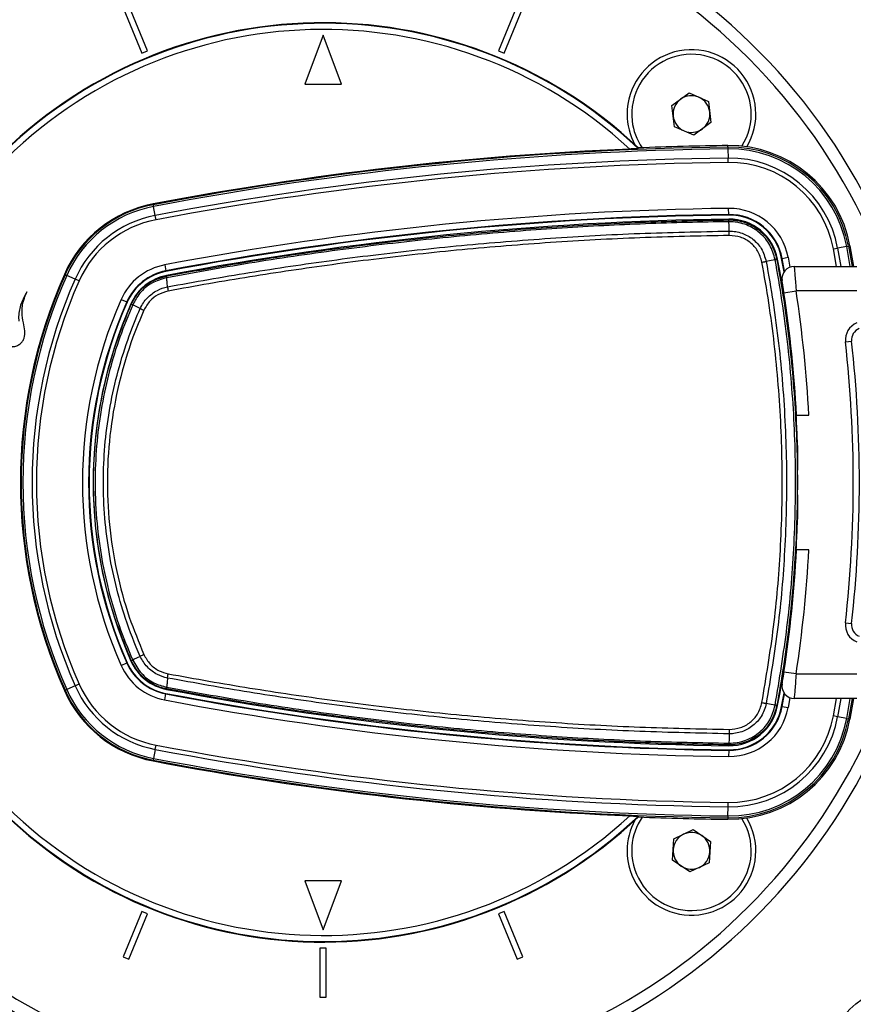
# Model space of a CAD drawing. Header units: millimetres. Extents: x 2183 to 18395, y 1142 to 15955.
# Tile 26 of 46: x 3039 to 3311, y 12285 to 12606. Entities that reach past the tile are written whole.
import ezdxf

# ---------------------------------------------------------------- set-up
doc = ezdxf.new("R2010")
doc.units = ezdxf.units.MM
doc.header["$LTSCALE"] = 2
doc.layers.add('COMPONENT_GEOMETRY', color=7, linetype='Continuous')
doc.styles.add('SLDTEXTSTYLE0', font='TXT', dxfattribs={"width": 0.75})
doc.dimstyles.new('SLDDIMSTYLE2', dxfattribs={"dimtxt": 100, "dimasz": 6.604, "dimexe": 0, "dimexo": 0.0625, "dimgap": 25, "dimtad": 0, "dimtih": 1, "dimtoh": 1, "dimdec": 0, "dimrnd": 1e-09, "dimzin": 12, "dimdsep": 46, "dimtxsty": 'SLDTEXTSTYLE0', "dimsah": 1, "dimcen": 0.09, "dimadec": 0, "dimazin": 3, "dimtfac": 1, "dimtdec": 3, "dimtofl": 0, "dimtmove": 0, "dimatfit": 3, "dimfxl": 1, "dimfrac": 2, "dimtolj": 1, "dimtzin": 12, "dimarcsym": 0})

# ---------------------------------------------------------------- blocks, each defined once
blk = doc.blocks.new('_D_4')
at = {"layer": 'COMPONENT_GEOMETRY', "color": 7}
for p, q in [((10064.23, 12394.74), (10064.23, 8312.98)), ((2818.37, 12319.23), (2818.37, 8312.98)), ((6167.34, 8463.36), (6136.87, 8463.36)), ((6136.87, 8463.36), (6136.87, 8304.61)), ((6715.26, 8463.36), (6745.73, 8463.36)), ((6745.73, 8463.36), (6745.73, 8304.61)), ((2818.37, 8319.33), (6086.67, 8319.33)), ((10064.23, 8319.33), (6795.92, 8319.33)), ((6136.87, 8304.61), (6167.34, 8304.61)), ((6745.73, 8304.61), (6715.26, 8304.61))]:
    blk.add_line(p, q, dxfattribs=at)
for points in [[(2818.37, 8319.33), (2824.97, 8318.31), (2824.97, 8320.35)], [(10064.23, 8319.33), (10057.62, 8320.35), (10057.62, 8318.31)]]:
    blk.add_solid(points, dxfattribs=at)
at = {"layer": 'COMPONENT_GEOMETRY', "color": 7, "char_height": 100, "attachment_point": 1, "style": 'SLDTEXTSTYLE0'}
for s, insert in [('11\'10.64"', (6167.34, 8433.52)), ('3623', (6293.52, 8283.9))]:
    blk.add_mtext(s, dxfattribs=dict(at, insert=insert))

msp = doc.modelspace()

# ---------------------------------------------------------------- linework, layer by layer
at = {"color": 7, "linetype": 'Continuous', "lineweight": 25}
for p, q in [((3081.12, 12596.27), (3075, 12611.06)), ((3201.74, 12611.06), (3195.61, 12596.27)), ((3073.15, 12610.29), (3079.28, 12595.51)), ((3197.46, 12595.51), (3203.58, 12610.29)), ((3138.37, 12601.46), (3132.37, 12585.46)), ((3144.37, 12585.46), (3138.37, 12601.46)), ((3079.28, 12595.51), (3081.12, 12596.27)), ((3195.61, 12596.27), (3197.46, 12595.51)), ((3132.37, 12585.46), (3144.37, 12585.46)), ((3252.22, 12578.43), (3257.79, 12582.55)), ((3257.79, 12582.55), (3264.14, 12579.8)), ((3264.14, 12579.8), (3264.93, 12572.91)), ((3253.01, 12571.55), (3252.22, 12578.43)), ((3264.93, 12572.91), (3259.37, 12568.79)), ((3259.37, 12568.79), (3253.01, 12571.55)), ((3241.19, 12564.44), (3241.25, 12564.62)), ((3270.45, 12564.89), (3270.45, 12565.38)), ((3270.45, 12564.89), (3270.46, 12564.3)), ((3270.46, 12564.3), (3270.5, 12561.3)), ((3270.52, 12559.89), (3270.5, 12561.3)), ((3082.96, 12546.1), (3082.92, 12546.34)), ((3082.96, 12546.1), (3083.07, 12545.53)), ((3083.63, 12542.58), (3083.07, 12545.53)), ((3270.73, 12542.88), (3270.7, 12544.88)), ((3083.89, 12541.19), (3083.63, 12542.58)), ((3270.73, 12542.71), (3270.73, 12542.88)), ((3270.75, 12541.11), (3270.75, 12541.38)), ((3270.78, 12540.53), (3270.78, 12540.53)), ((3270.87, 12537.56), (3270.87, 12537.48)), ((3304.88, 12531.66), (3306.27, 12531.92)), ((3309.22, 12532.47), (3306.27, 12531.92)), ((3309.22, 12532.47), (3309.8, 12532.57)), ((3309.8, 12532.57), (3310.28, 12532.66)), ((3310.28, 12532.66), (3311.47, 12525.96)), ((3285.87, 12528.14), (3285.87, 12528.14)), ((3286.42, 12528.25), (3286.68, 12528.29)), ((3287.99, 12528.54), (3288.16, 12528.57)), ((3288.77, 12524.19), (3287.99, 12528.54)), ((3288.16, 12528.57), (3290.13, 12528.93)), ((3288.91, 12524.39), (3288.16, 12528.57)), ((3086.69, 12526.44), (3087.06, 12524.48)), ((3087.09, 12524.31), (3087.06, 12524.48)), ((3292.09, 12525.96), (3312.53, 12525.96)), ((3054.18, 12523.26), (3053.96, 12523.36)), ((3054.18, 12523.26), (3054.72, 12523.03)), ((3057.46, 12521.81), (3054.72, 12523.03)), ((3058.76, 12521.24), (3057.46, 12521.81)), ((3087.37, 12522.86), (3087.34, 12523)), ((3087.35, 12522.28), (3087.34, 12522.28)), ((3087.36, 12522.86), (3087.37, 12522.86)), ((3288.76, 12517.36), (3292.72, 12517.96)), ((3312.53, 12517.96), (3292.72, 12517.96)), ((3072.48, 12515.17), (3074.31, 12514.36)), ((3074.47, 12514.29), (3074.31, 12514.36)), ((3075.81, 12513.7), (3075.68, 12513.75)), ((3075.8, 12513.69), (3075.81, 12513.7)), ((3076.26, 12513.46), (3076.25, 12513.44)), ((3076.25, 12513.44), (3076.25, 12513.44)), ((3308.82, 12501.3), (3310.81, 12501.52)), ((3292.73, 12479.54), (3292.64, 12479.55)), ((3292.77, 12478.83), (3292.68, 12478.88)), ((3292.76, 12477.46), (3296.84, 12477.46)), ((3296.84, 12433.46), (3292.76, 12433.46)), ((3308.82, 12409.63), (3310.81, 12409.41)), ((3072.48, 12395.75), (3074.31, 12396.56)), ((3074.47, 12396.63), (3074.31, 12396.56)), ((3075.81, 12397.23), (3075.68, 12397.17)), ((3075.81, 12397.23), (3075.8, 12397.24)), ((3076.25, 12397.49), (3076.25, 12397.49)), ((3076.25, 12397.49), (3076.26, 12397.47)), ((3292.72, 12392.96), (3288.76, 12393.57)), ((3292.72, 12392.96), (3312.53, 12392.96)), ((3057.46, 12389.11), (3058.76, 12389.69)), ((3054.18, 12387.66), (3053.96, 12387.56)), ((3054.18, 12387.66), (3054.72, 12387.9)), ((3057.46, 12389.11), (3054.72, 12387.9)), ((3086.69, 12384.48), (3087.06, 12386.45)), ((3087.09, 12386.62), (3087.06, 12386.45)), ((3087.34, 12388.65), (3087.35, 12388.64)), ((3087.37, 12388.07), (3087.34, 12387.92)), ((3087.37, 12388.07), (3087.36, 12388.07)), ((3287.99, 12382.39), (3288.77, 12386.73)), ((3288.16, 12382.36), (3288.91, 12386.53)), ((3312.53, 12384.96), (3292.09, 12384.96)), ((3311.47, 12384.96), (3310.28, 12378.26)), ((3285.87, 12382.79), (3285.87, 12382.79)), ((3286.42, 12382.68), (3286.68, 12382.63)), ((3286.42, 12382.68), (3286.42, 12382.68)), ((3287.99, 12382.39), (3288.16, 12382.36)), ((3288.16, 12382.36), (3290.13, 12381.99)), ((3306.27, 12379), (3304.88, 12379.26)), ((3309.22, 12378.46), (3306.27, 12379)), ((3309.22, 12378.46), (3309.8, 12378.35)), ((3309.8, 12378.35), (3310.28, 12378.26)), ((3270.78, 12370.39), (3270.78, 12370.39)), ((3083.63, 12368.35), (3083.07, 12365.4)), ((3083.63, 12368.35), (3083.89, 12369.74)), ((3270.73, 12368.04), (3270.7, 12366.04)), ((3270.73, 12368.22), (3270.73, 12368.04)), ((3270.75, 12369.81), (3270.75, 12369.55)), ((3270.75, 12369.81), (3270.75, 12369.81)), ((3082.96, 12364.82), (3082.92, 12364.58)), ((3083.07, 12365.4), (3082.96, 12364.82)), ((3270.5, 12349.62), (3270.52, 12351.04)), ((3270.46, 12346.62), (3270.5, 12349.62)), ((3241.25, 12346.31), (3241.19, 12346.49)), ((3270.46, 12346.62), (3270.45, 12346.04)), ((3270.45, 12346.04), (3270.45, 12345.55)), ((3252.86, 12339.16), (3259.1, 12342.16)), ((3259.1, 12342.16), (3264.82, 12338.26)), ((3252.33, 12332.25), (3252.86, 12339.16)), ((3264.82, 12338.26), (3264.3, 12331.35)), ((3258.05, 12328.35), (3252.33, 12332.25)), ((3264.3, 12331.35), (3258.05, 12328.35)), ((3144.37, 12325.46), (3132.37, 12325.46)), ((3132.37, 12325.46), (3138.37, 12309.46)), ((3138.37, 12309.46), (3144.37, 12325.46)), ((3079.28, 12315.42), (3073.15, 12300.63)), ((3081.12, 12314.65), (3079.28, 12315.42)), ((3197.46, 12315.42), (3195.61, 12314.65)), ((3203.58, 12300.63), (3197.46, 12315.42)), ((3075, 12299.87), (3081.12, 12314.65)), ((3195.61, 12314.65), (3201.74, 12299.87)), ((3139.37, 12303.46), (3137.37, 12303.46)), ((3137.37, 12303.46), (3137.37, 12287.46)), ((3139.37, 12287.46), (3139.37, 12303.46)), ((3073.15, 12300.63), (3075, 12299.87)), ((3201.74, 12299.87), (3203.58, 12300.63)), ((3137.37, 12287.46), (3139.37, 12287.46))]:
    msp.add_line(p, q, dxfattribs=at)
at = {"color": 8, "linetype": 'Continuous', "lineweight": 25}
for p, q in [((3305.9, 12525.96), (3304.88, 12531.66)), ((3306.27, 12531.92), (3307.33, 12525.96)), ((3310.38, 12525.96), (3309.22, 12532.47)), ((3309.8, 12532.57), (3310.97, 12525.96)), ((3290.13, 12528.93), (3290.71, 12525.72)), ((3290.71, 12385.21), (3290.13, 12381.99)), ((3304.88, 12379.26), (3305.9, 12384.96)), ((3307.33, 12384.96), (3306.27, 12379)), ((3309.22, 12378.46), (3310.38, 12384.96)), ((3310.97, 12384.96), (3309.8, 12378.35))]:
    msp.add_line(p, q, dxfattribs=at)
at = {"color": 7, "linetype": 'Continuous', "lineweight": 25, "flags": 128}
for points in [[(3270.87, 12537.56), (3270.82, 12539.33), (3270.78, 12540.53)], [(3285.87, 12528.14), (3284.63, 12527.9), (3282.95, 12527.58)], [(3078.72, 12512.21), (3077.85, 12512.65), (3076.72, 12513.21), (3076.25, 12513.44)], [(3078.72, 12398.71), (3078.44, 12398.57), (3076.77, 12397.75), (3076.25, 12397.49)], [(3285.87, 12382.79), (3284.63, 12383.02), (3282.95, 12383.34)], [(3270.87, 12373.44), (3270.82, 12371.69), (3270.78, 12370.39)]]:
    msp.add_lwpolyline(points, dxfattribs=at)
at = {"color": 7, "linetype": 'Continuous', "lineweight": 25}
msp.add_circle((3329.29, 12264.54), 26.88, dxfattribs=at)
for centre, radius, start, end in [((3138.37, 12455.46), 320, 20.1968, 225), ((3138.37, 12455.46), 317, 19.4104, 225), ((3138.37, 12455.46), 200, 20.6403, 339.3597), ((3138.37, 12455.46), 196, 21.0814, 338.9186), ((3138.37, 12455.46), 150, 46.6933, 313.3067), ((3138.37, 12455.46), 149.82, 46.6649, 313.3351), ((3138.37, 12455.46), 147.82, 47.3895, 312.6105), ((3258.58, 12575.67), 21, 329.3741, 180), ((3258.58, 12575.67), 19.5, 327.4322, 186.5432), ((3258.58, 12575.67), 6, 126.5432, 186.5432), ((3258.58, 12575.67), 6, 66.5432, 126.5432), ((3258.58, 12575.67), 6, 6.5432, 66.5432), ((3258.58, 12575.67), 21, 180, 208.3601), ((3258.58, 12575.67), 6, 306.5432, 6.5432), ((3258.58, 12575.67), 19.5, 186.5432, 214.3627), ((3258.58, 12575.67), 6, 186.5432, 246.5432), ((3258.58, 12575.67), 6, 246.5432, 306.5432), ((3284.01, 11484.47), 1080.75, 92.41644, 100.72355), ((3284.01, 11484.47), 1080.5, 90.71908, 100.72355), ((3284.01, 11484.47), 1079.92, 90.71908, 100.72355), ((3284.01, 11484.47), 1081, 90.71908, 92.267), ((3270.95, 12525.38), 40, 10.4908, 90.7191), ((3270.95, 12525.38), 39.51, 10.4908, 90.7191), ((3270.95, 12525.38), 38.92, 10.4908, 90.7191), ((3284.01, 11484.47), 1076.92, 90.71908, 100.72355), ((3284.01, 11484.47), 1075.5, 90.71908, 100.72355), ((3270.95, 12525.38), 35.92, 10.4908, 90.7191), ((3270.95, 12525.38), 34.51, 10.4908, 90.7191), ((3090.32, 12507.28), 39.76, 100.7235, 156.1432), ((3090.32, 12507.28), 39.51, 100.7235, 156.1432), ((3090.32, 12507.28), 38.92, 100.7235, 156.1432), ((3284.01, 11484.47), 1060.5, 90.71908, 100.72355), ((3270.95, 12525.38), 19.5, 10.4908, 90.7191), ((3090.32, 12507.28), 35.92, 100.7235, 156.1432), ((3090.32, 12507.28), 34.51, 100.7235, 156.1432), ((3284.01, 11484.47), 1058.5, 90.71908, 100.72355), ((3284.01, 11484.47), 1058.32, 90.71908, 100.72355), ((3284.01, 11484.47), 1057, 90.71908, 100.72355), ((3270.95, 12525.38), 17.5, 10.4908, 90.7191), ((3270.95, 12525.38), 17.33, 10.4908, 90.7191), ((3270.95, 12525.38), 16, 10.4908, 90.7191), ((3264.86, 12540.53), 5.92, 0.0685, 5.6487), ((3280.77, 12556.04), 28.37, 280.3598, 281.4916), ((2893.37, 12455.46), 400, 1.7191, 10.4908), ((3090.32, 12507.28), 19.5, 100.7235, 156.1432), ((3090.32, 12507.28), 17.5, 100.7235, 156.1432), ((3090.32, 12507.28), 17.33, 100.7235, 156.1432), ((3292.09, 12521.96), 4, 90, 189.2779), ((3207.49, 12455.46), 167.88, 156.1432, 203.8568), ((3207.49, 12455.46), 167.63, 156.1432, 203.8568), ((3207.49, 12455.46), 167.05, 156.1432, 203.8568), ((3207.49, 12455.46), 164.05, 156.1432, 203.8568), ((3207.49, 12455.46), 162.63, 156.1432, 203.8568), ((3090.32, 12507.28), 16, 100.7235, 156.1432), ((3088.44, 12522.54), 1.12, 163.5371, 193.4563), ((2893.37, 12456.83), 404, 2.9276, 8.7036), ((3207.49, 12455.46), 147.63, 156.1432, 203.8568), ((2893.37, 12456.83), 400, 2.9569, 8.7036), ((3207.49, 12455.46), 145.63, 156.1432, 203.8568), ((3207.49, 12455.46), 145.45, 156.1432, 203.8568), ((3207.49, 12455.46), 144.13, 156.1432, 203.8568), ((3077.29, 12515.93), 2.68, 236.2906, 247.3365), ((3094.13, 12543.62), 34.99, 243.874, 246.0208), ((3314.79, 12501.96), 6, 112.0417, 186.3565), ((3314.79, 12501.96), 4, 112.0417, 186.3565), ((2897.37, 12455.46), 414, 353.6435, 6.3565), ((2897.37, 12455.46), 416, 353.6435, 6.3565), ((2893.37, 12455.46), 399.86, 359.4268, 0.5732), ((2893.37, 12455.46), 400, 349.5092, 358.2809), ((2893.37, 12454.1), 400, 351.2964, 357.0431), ((2893.37, 12454.1), 404, 351.2964, 357.0724), ((3314.79, 12408.96), 6, 173.6435, 247.9583), ((3314.79, 12408.96), 4, 173.6435, 247.9583), ((3094.13, 12367.31), 34.98, 113.9831, 116.1303), ((3090.32, 12403.64), 19.5, 203.8568, 259.2765), ((3090.32, 12403.64), 17.5, 203.8568, 259.2765), ((3090.32, 12403.64), 17.33, 203.8568, 259.2765), ((3090.32, 12403.64), 16, 203.8568, 259.2765), ((3077.29, 12395), 2.68, 112.6635, 123.7097), ((3090.32, 12403.64), 34.51, 203.8568, 259.2765), ((3292.09, 12388.96), 4, 170.7221, 270), ((3090.32, 12403.64), 39.76, 203.8568, 259.2765), ((3090.32, 12403.64), 39.51, 203.8568, 259.2765), ((3090.32, 12403.64), 38.92, 203.8568, 259.2765), ((3090.32, 12403.64), 35.92, 203.8568, 259.2765), ((3284.01, 13426.46), 1058.5, 259.27645, 269.28092), ((3284.01, 13426.46), 1058.32, 259.27645, 269.28092), ((3088.44, 12388.38), 1.12, 166.5437, 196.4629), ((3284.01, 13426.46), 1057, 259.27645, 269.28092), ((3284.01, 13426.46), 1060.5, 259.27645, 269.28092), ((3270.95, 12385.54), 19.5, 269.2809, 349.5092), ((3270.95, 12385.54), 17.33, 269.2809, 349.5092), ((3270.95, 12385.54), 17.5, 269.2809, 349.5092), ((3270.95, 12385.54), 16, 269.2809, 349.5092), ((3280.3, 12352.32), 30.97, 78.5925, 79.6292), ((3270.95, 12385.54), 39.51, 269.2809, 349.5092), ((3270.95, 12385.54), 40, 269.2809, 349.5092), ((3270.95, 12385.54), 38.92, 269.2809, 349.5092), ((3270.95, 12385.54), 35.92, 269.2809, 349.5092), ((3270.95, 12385.54), 34.51, 269.2809, 349.5092), ((3264.86, 12370.4), 5.92, 354.3513, 359.9315), ((3284.01, 13426.46), 1076.92, 259.27645, 269.28092), ((3284.01, 13426.46), 1075.5, 259.27645, 269.28092), ((3284.01, 13426.46), 1080.75, 259.27645, 267.58356), ((3284.01, 13426.46), 1080.5, 259.27645, 269.28092), ((3284.01, 13426.46), 1079.92, 259.27645, 269.28092), ((3138.37, 12455.46), 317, 225, 340.5996), ((3138.37, 12455.46), 320, 225, 339.8119), ((3258.58, 12335.25), 21, 180, 30.6259), ((3258.58, 12335.25), 21, 151.6399, 180), ((3258.58, 12335.25), 19.5, 175.6713, 32.5678), ((3258.58, 12335.25), 19.5, 145.6373, 175.6713), ((3284.01, 13426.46), 1081, 267.733, 269.28092), ((3258.58, 12335.25), 6, 55.6713, 115.6713), ((3258.58, 12335.25), 6, 115.6713, 175.6713), ((3258.58, 12335.25), 6, 355.6713, 55.6713), ((3258.58, 12335.25), 6, 175.6713, 235.6713), ((3258.58, 12335.25), 6, 295.6713, 355.6713), ((3258.58, 12335.25), 6, 235.6713, 295.6713)]:
    msp.add_arc(centre, radius, start, end, dxfattribs=at)
for points, knots in [([(3241.19, 12564.44), (3241.16, 12564.43), (3241.12, 12564.42), (3240.79, 12564.38), (3240.2, 12564.34), (3239.37, 12564.3), (3238.74, 12564.27), (3238.45, 12564.26)], [0, 0, 0, 0, 0.1440968, 0.2875872, 0.486137, 0.7601998, 1, 1, 1, 1]), ([(3270.78, 12540.53), (3266.25, 12540.46), (3252.64, 12540.23), (3229.96, 12539.34), (3202.16, 12537.57), (3173.79, 12535.01), (3144.88, 12531.59), (3116.03, 12527.43), (3096.91, 12524), (3087.35, 12522.28)], [0, 0, 0, 0, 0.0736516, 0.2209668, 0.3684144, 0.5259122, 0.6835704, 0.8417055, 1, 1, 1, 1]), ([(3087.37, 12522.86), (3096.92, 12524.57), (3116.03, 12528.01), (3144.87, 12532.16), (3173.78, 12535.58), (3202.14, 12538.15), (3229.94, 12539.92), (3252.61, 12540.81), (3266.22, 12541.03), (3270.75, 12541.11)], [0, 0, 0, 0, 0.158217, 0.316434, 0.474012, 0.63159, 0.77897, 0.926349, 1, 1, 1, 1]), ([(3270.75, 12541.11), (3270.75, 12541.11), (3270.75, 12541.11), (3270.76, 12541.11), (3270.76, 12541.11)], [0, 0, 0, 0, 0.24568, 1, 1, 1, 1]), ([(3270.76, 12541.11), (3271.02, 12541.11), (3273.05, 12541.1), (3276.84, 12540.29), (3281.42, 12537.5), (3284.94, 12533.37), (3285.93, 12529.95), (3286.42, 12528.25)], [0, 0, 0, 0, 0.036324, 0.277287, 0.518216, 0.759108, 1, 1, 1, 1]), ([(3285.87, 12528.14), (3285.4, 12529.78), (3284.45, 12533.07), (3281.05, 12537.06), (3276.65, 12539.74), (3272.99, 12540.53), (3271.04, 12540.53), (3270.78, 12540.53)], [0, 0, 0, 0, 0.240815, 0.481676, 0.72263, 0.963679, 1, 1, 1, 1]), ([(3087.62, 12519.28), (3092.06, 12520.1), (3105.4, 12522.54), (3127.74, 12526.12), (3155.29, 12529.86), (3183.56, 12532.93), (3212.56, 12535.27), (3241.68, 12536.88), (3261.14, 12537.28), (3270.87, 12537.48)], [0, 0, 0, 0, 0.0737204, 0.221176, 0.3687607, 0.5261662, 0.6837316, 0.8417841, 1, 1, 1, 1]), ([(3270.87, 12537.48), (3270.87, 12537.48), (3272.29, 12537.5), (3275.1, 12537.04), (3278.75, 12534.99), (3281.68, 12531.79), (3282.51, 12529.03), (3282.95, 12527.58)], [0, 0, 0, 0, 0.000007, 0.251557, 0.493427, 0.734807, 1, 1, 1, 1]), ([(3270.9, 12536.06), (3261.18, 12535.86), (3241.75, 12535.46), (3212.67, 12533.85), (3183.68, 12531.51), (3155.44, 12528.45), (3127.92, 12524.72), (3105.59, 12521.15), (3092.26, 12518.71), (3087.82, 12517.9)], [0, 0, 0, 0, 0.158052, 0.316267, 0.473672, 0.631237, 0.778693, 0.926279, 1, 1, 1, 1]), ([(3281.57, 12527.33), (3281.19, 12528.6), (3280.46, 12531.05), (3277.86, 12533.85), (3274.63, 12535.73), (3272.16, 12535.95), (3270.9, 12536.06)], [0, 0, 0, 0, 0.265153, 0.506539, 0.748436, 1, 1, 1, 1]), ([(3282.95, 12527.58), (3283.72, 12523.15), (3286.05, 12509.83), (3288.59, 12487.39), (3289.87, 12460.33), (3289.26, 12433.89), (3287.09, 12408.18), (3284.33, 12391.63), (3282.95, 12383.34)], [0, 0, 0, 0, 0.09315, 0.279528, 0.466787, 0.653164, 0.82623, 1, 1, 1, 1]), ([(3285.87, 12382.79), (3287.28, 12391.24), (3290.08, 12408.16), (3292.25, 12434.25), (3292.83, 12460.87), (3291.51, 12487.93), (3288.98, 12510.37), (3286.65, 12523.7), (3285.87, 12528.14)], [0, 0, 0, 0, 0.175926, 0.351853, 0.536803, 0.722183, 0.907563, 1, 1, 1, 1]), ([(3286.42, 12528.24), (3287.2, 12523.8), (3288.76, 12514.92), (3290.52, 12501.5), (3291.86, 12488), (3292.73, 12474.45), (3293.15, 12460.88), (3293.1, 12447.31), (3292.6, 12434.02), (3291.68, 12420.97), (3290.36, 12408.17), (3288.65, 12395.39), (3287.17, 12386.92), (3286.42, 12382.68)], [0, 0, 0, 0, 0.092425, 0.18485, 0.277382, 0.370234, 0.463195, 0.55562, 0.648151, 0.735885, 0.82371, 0.911809, 1, 1, 1, 1]), ([(3281.57, 12383.6), (3282.95, 12391.84), (3285.7, 12408.33), (3287.87, 12433.95), (3288.48, 12460.29), (3287.2, 12487.25), (3284.67, 12509.62), (3282.35, 12522.91), (3281.57, 12527.33)], [0, 0, 0, 0, 0.173418, 0.346836, 0.533213, 0.720031, 0.906849, 1, 1, 1, 1]), ([(3292.09, 12525.96), (3292.09, 12525.88), (3292.11, 12525.7), (3292.22, 12524.35), (3292.38, 12522.36), (3292.55, 12520.1), (3292.67, 12518.58), (3292.72, 12517.96)], [0, 0, 0, 0, 0.212244, 0.424022, 0.636454, 0.850953, 1, 1, 1, 1]), ([(3075.81, 12513.7), (3076.54, 12515.04), (3078.14, 12517.94), (3082.19, 12521.33), (3085.63, 12522.35), (3087.36, 12522.86)], [0, 0, 0, 0, 0.298978, 0.648579, 1, 1, 1, 1]), ([(3087.34, 12522.28), (3085.69, 12521.79), (3082.39, 12520.8), (3078.51, 12517.54), (3076.97, 12514.74), (3076.26, 12513.46)], [0, 0, 0, 0, 0.350443, 0.700656, 1, 1, 1, 1]), ([(3087.34, 12522.28), (3087.33, 12522.36), (3087.32, 12522.53), (3087.32, 12522.7), (3087.33, 12522.82), (3087.35, 12522.85), (3087.36, 12522.86)], [0, 0, 0, 0, 0.25, 0.5, 0.75, 1, 1, 1, 1]), ([(3087.62, 12519.28), (3087.56, 12519.87), (3087.47, 12520.87), (3087.38, 12521.87), (3087.34, 12522.28)], [0, 0, 0, 0, 0.586932, 1, 1, 1, 1]), ([(3288.76, 12517.36), (3288.72, 12517.66), (3288.6, 12518.42), (3288.43, 12519.53), (3288.27, 12520.52), (3288.16, 12521.19), (3288.15, 12521.27), (3288.14, 12521.32)], [0, 0, 0, 0, 0.148936, 0.363368, 0.575824, 0.787673, 1, 1, 1, 1]), ([(3078.72, 12512.21), (3078.72, 12512.21), (3079.29, 12513.48), (3080.85, 12515.83), (3084.04, 12518.22), (3086.47, 12519.06), (3087.62, 12519.28), (3087.62, 12519.28)], [0, 0, 0, 0, 0.000012, 0.354377, 0.701124, 0.999994, 1, 1, 1, 1]), ([(3087.82, 12517.9), (3086.65, 12517.55), (3084.48, 12516.92), (3081.67, 12514.72), (3080.53, 12512.73), (3079.91, 12511.66)], [0, 0, 0, 0, 0.349098, 0.645457, 1, 1, 1, 1]), ([(3026.13, 12492.67), (3026.43, 12492.77), (3026.93, 12492.94), (3027.62, 12493.38), (3028.47, 12493.9), (3029.74, 12494.74), (3031.48, 12495.98), (3033.26, 12497.36), (3034.71, 12498.57), (3035.52, 12499.26), (3035.87, 12499.6), (3035.98, 12499.69), (3036.04, 12499.73), (3036.08, 12499.77), (3036.09, 12499.79), (3036.13, 12499.81), (3036.19, 12499.81), (3036.28, 12499.79), (3036.45, 12499.76), (3036.68, 12499.76), (3036.91, 12499.76), (3037.05, 12499.77), (3037.11, 12499.77), (3037.14, 12499.77), (3037.15, 12499.77), (3037.15, 12499.77), (3037.16, 12499.77), (3037.16, 12499.77), (3037.16, 12499.77), (3037.58, 12499.81), (3038.42, 12500), (3039.53, 12500.65), (3040.35, 12501.53), (3041.06, 12502.95), (3041.2, 12505.06), (3040.54, 12507.78), (3040.09, 12510.33), (3040.17, 12512.61), (3040.48, 12514.16), (3040.86, 12515.47), (3041.26, 12516.56), (3041.55, 12517.24), (3041.73, 12517.59), (3041.75, 12517.63)], [0, 0, 0, 0, 0.02822, 0.047024, 0.072189, 0.117124, 0.182915, 0.263094, 0.318189, 0.351119, 0.358364, 0.361518, 0.363967, 0.364769, 0.365681, 0.366458, 0.368426, 0.370883, 0.374355, 0.383843, 0.39149, 0.394855, 0.396335, 0.396987, 0.397274, 0.3974, 0.397455, 0.39748, 0.39749, 0.397499, 0.435527, 0.473257, 0.509719, 0.541957, 0.613525, 0.690941, 0.79256, 0.84284, 0.893244, 0.933507, 0.964789, 0.996041, 1, 1, 1, 1]), ([(3041.75, 12517.63), (3041.39, 12517.02), (3040.67, 12515.79), (3039.83, 12513.81), (3039.23, 12511.75), (3039.02, 12509.97), (3039.04, 12508.74), (3039.1, 12508.23), (3039.12, 12508.06)], [0, 0, 0, 0, 0.209784, 0.422933, 0.635761, 0.846744, 0.951153, 1, 1, 1, 1]), ([(3075.8, 12397.24), (3073.81, 12402.18), (3069.81, 12412.07), (3065.94, 12427.63), (3063.8, 12442.6), (3063.3, 12456.45), (3064, 12470.1), (3066.16, 12484.34), (3069.99, 12499.36), (3073.87, 12508.91), (3075.8, 12513.69)], [0, 0, 0, 0, 0.133261, 0.266939, 0.400198, 0.51123, 0.613098, 0.741938, 0.871158, 1, 1, 1, 1]), ([(3076.25, 12513.44), (3074.8, 12509.94), (3071.88, 12502.93), (3068.56, 12491.92), (3066.04, 12480.58), (3064.44, 12468.82), (3063.8, 12456.44), (3064.26, 12444.05), (3065.78, 12431.86), (3068.23, 12420.24), (3071.61, 12408.69), (3074.7, 12401.23), (3076.25, 12397.49)], [0, 0, 0, 0, 0.095155, 0.190919, 0.288596, 0.386935, 0.488768, 0.599761, 0.69807, 0.797055, 0.898162, 1, 1, 1, 1]), ([(3078.72, 12398.71), (3078.72, 12398.71), (3076.93, 12402.75), (3073.94, 12410.46), (3070.56, 12422.13), (3068.25, 12433.59), (3066.89, 12445.34), (3066.54, 12457.14), (3067.17, 12468.84), (3068.77, 12480.43), (3071.37, 12491.97), (3074.73, 12502.61), (3077.42, 12509.28), (3078.72, 12512.21), (3078.72, 12512.21)], [0, 0, 0, 0, 0.000001, 0.113422, 0.212167, 0.311597, 0.413192, 0.515536, 0.614282, 0.713717, 0.815318, 0.917666, 0.999999, 1, 1, 1, 1]), ([(3079.91, 12511.66), (3078.68, 12508.73), (3075.45, 12501.04), (3071.61, 12488.04), (3068.79, 12472.77), (3067.7, 12457.27), (3068.38, 12441.74), (3070.81, 12426.4), (3074.61, 12412.14), (3078.25, 12403.32), (3079.91, 12399.27)], [0, 0, 0, 0, 0.082355, 0.216249, 0.35057, 0.484461, 0.618347, 0.752663, 0.886551, 1, 1, 1, 1]), ([(3076.25, 12513.44), (3076.13, 12513.5), (3075.9, 12513.62), (3075.81, 12513.67), (3075.8, 12513.68), (3075.8, 12513.69)], [0, 0, 0, 0, 0.499354, 0.896725, 1, 1, 1, 1]), ([(3293.19, 12467.46), (3293.18, 12467.37), (3293.15, 12467.2), (3293.15, 12465.82), (3293.16, 12463.79), (3293.19, 12461.54), (3293.2, 12460.05), (3293.21, 12459.46)], [0, 0, 0, 0, 0.214577, 0.429187, 0.643791, 0.85845, 1, 1, 1, 1]), ([(3293.21, 12451.46), (3293.2, 12450.56), (3293.18, 12448.76), (3293.16, 12446.37), (3293.15, 12444.56), (3293.16, 12443.6), (3293.18, 12443.5), (3293.19, 12443.46)], [0, 0, 0, 0, 0.2146733, 0.4293785, 0.644071, 0.8587126, 1, 1, 1, 1]), ([(3079.91, 12399.27), (3080.53, 12398.19), (3081.76, 12396.05), (3084.66, 12393.91), (3086.82, 12393.31), (3087.82, 12393.03)], [0, 0, 0, 0, 0.35548, 0.702201, 1, 1, 1, 1]), ([(3076.25, 12397.49), (3076.13, 12397.42), (3075.9, 12397.31), (3075.81, 12397.25), (3075.8, 12397.24), (3075.8, 12397.24)], [0, 0, 0, 0, 0.499344, 0.896947, 1, 1, 1, 1]), ([(3087.36, 12388.07), (3087.35, 12388.07), (3085.83, 12388.36), (3082.66, 12389.47), (3078.45, 12392.55), (3076.69, 12395.67), (3075.81, 12397.23)], [0, 0, 0, 0, 0.001845, 0.3039491, 0.6519794, 1, 1, 1, 1]), ([(3076.26, 12397.47), (3077.11, 12395.98), (3078.8, 12392.99), (3082.84, 12389.93), (3085.91, 12389.05), (3087.34, 12388.65)], [0, 0, 0, 0, 0.348471, 0.697151, 1, 1, 1, 1]), ([(3087.62, 12391.64), (3087.62, 12391.64), (3086.47, 12391.86), (3084.05, 12392.7), (3080.85, 12395.09), (3079.29, 12397.44), (3078.72, 12398.71), (3078.72, 12398.71)], [0, 0, 0, 0, 0.000006, 0.297986, 0.644686, 0.99999, 1, 1, 1, 1]), ([(3087.62, 12391.64), (3087.63, 12391.74), (3087.65, 12391.93), (3087.7, 12392.27), (3087.75, 12392.64), (3087.8, 12392.9), (3087.82, 12393.03)], [0, 0, 0, 0, 0.25, 0.5, 0.75, 1, 1, 1, 1]), ([(3087.82, 12393.03), (3092.26, 12392.22), (3105.59, 12389.78), (3127.91, 12386.2), (3155.43, 12382.48), (3183.67, 12379.41), (3212.65, 12377.08), (3241.74, 12375.47), (3261.17, 12375.07), (3270.9, 12374.87)], [0, 0, 0, 0, 0.073721, 0.221177, 0.368762, 0.526168, 0.683732, 0.841785, 1, 1, 1, 1]), ([(3288.14, 12389.61), (3288.14, 12389.62), (3288.15, 12389.67), (3288.22, 12390.13), (3288.37, 12391.02), (3288.56, 12392.22), (3288.7, 12393.12), (3288.76, 12393.57)], [0, 0, 0, 0, 0.133305, 0.348506, 0.565602, 0.783043, 1, 1, 1, 1]), ([(3292.72, 12392.96), (3292.65, 12392.05), (3292.51, 12390.24), (3292.32, 12387.82), (3292.17, 12386.01), (3292.1, 12385.09), (3292.09, 12385), (3292.09, 12384.96)], [0, 0, 0, 0, 0.217102, 0.434577, 0.651626, 0.866747, 1, 1, 1, 1]), ([(3087.62, 12391.64), (3087.56, 12391.06), (3087.47, 12390.06), (3087.38, 12389.06), (3087.34, 12388.65)], [0, 0, 0, 0, 0.586948, 1, 1, 1, 1]), ([(3270.87, 12373.44), (3261.14, 12373.64), (3241.69, 12374.05), (3212.57, 12375.66), (3183.56, 12378), (3155.29, 12381.07), (3127.75, 12384.8), (3105.4, 12388.38), (3092.06, 12390.83), (3087.62, 12391.64)], [0, 0, 0, 0, 0.158134, 0.316268, 0.473754, 0.631239, 0.778759, 0.92628, 1, 1, 1, 1]), ([(3087.36, 12388.07), (3087.34, 12388.1), (3087.32, 12388.14), (3087.32, 12388.28), (3087.32, 12388.39), (3087.33, 12388.53), (3087.34, 12388.65)], [0, 0, 0, 0, 0.4990148, 0.5564186, 0.6591898, 1, 1, 1, 1]), ([(3087.35, 12388.64), (3096.9, 12386.93), (3116.02, 12383.49), (3144.86, 12379.34), (3173.78, 12375.92), (3202.14, 12373.35), (3229.95, 12371.58), (3252.63, 12370.69), (3266.25, 12370.47), (3270.78, 12370.39)], [0, 0, 0, 0, 0.158135, 0.31643, 0.473928, 0.631586, 0.778901, 0.926348, 1, 1, 1, 1]), ([(3270.75, 12369.81), (3266.22, 12369.89), (3252.61, 12370.12), (3229.94, 12371.01), (3202.14, 12372.78), (3173.78, 12375.34), (3144.87, 12378.76), (3116.03, 12382.92), (3096.92, 12386.35), (3087.37, 12388.07)], [0, 0, 0, 0, 0.073651, 0.22103, 0.36841, 0.525988, 0.683566, 0.841783, 1, 1, 1, 1]), ([(3282.95, 12383.34), (3282.95, 12383.34), (3282.67, 12381.86), (3281.6, 12379.11), (3278.73, 12375.91), (3275.06, 12373.88), (3272.27, 12373.43), (3270.87, 12373.44), (3270.87, 12373.44)], [0, 0, 0, 0, 0.000007, 0.267824, 0.509156, 0.75089, 0.999995, 1, 1, 1, 1]), ([(3270.9, 12374.87), (3272.15, 12374.97), (3274.6, 12375.19), (3277.83, 12377.05), (3280.44, 12379.85), (3281.18, 12382.31), (3281.57, 12383.6)], [0, 0, 0, 0, 0.24911, 0.490866, 0.732205, 1, 1, 1, 1]), ([(3286.42, 12382.68), (3285.93, 12380.97), (3284.94, 12377.56), (3281.42, 12373.42), (3276.84, 12370.63), (3273.05, 12369.82), (3271.02, 12369.82), (3270.75, 12369.81)], [0, 0, 0, 0, 0.240831, 0.481663, 0.722539, 0.963449, 1, 1, 1, 1]), ([(3270.78, 12370.39), (3271.04, 12370.39), (3272.99, 12370.4), (3276.65, 12371.18), (3281.05, 12373.87), (3284.45, 12377.85), (3285.4, 12381.14), (3285.87, 12382.79)], [0, 0, 0, 0, 0.036346, 0.277392, 0.51835, 0.759206, 1, 1, 1, 1]), ([(3238.45, 12346.67), (3238.87, 12346.65), (3239.59, 12346.62), (3240.43, 12346.57), (3240.92, 12346.53), (3241.15, 12346.5), (3241.18, 12346.49), (3241.19, 12346.49)], [0, 0, 0, 0, 0.345765, 0.58088, 0.758752, 0.902501, 1, 1, 1, 1])]:
    msp.add_open_spline(points, degree=3, knots=knots, dxfattribs=at)
for points in [[(3270.78, 12540.53), (3270.78, 12540.62), (3270.78, 12540.79), (3270.77, 12540.96), (3270.76, 12541.08), (3270.76, 12541.1), (3270.76, 12541.11)], [(3270.9, 12536.06), (3270.9, 12536.19), (3270.89, 12536.46), (3270.89, 12536.84), (3270.88, 12537.19), (3270.87, 12537.38), (3270.87, 12537.48)], [(3281.57, 12527.33), (3281.7, 12527.35), (3281.96, 12527.4), (3282.32, 12527.47), (3282.66, 12527.53), (3282.85, 12527.56), (3282.95, 12527.58)], [(3286.42, 12528.24), (3286.41, 12528.24), (3286.4, 12528.24), (3286.28, 12528.22), (3286.11, 12528.18), (3285.95, 12528.15), (3285.87, 12528.14)], [(3087.62, 12519.28), (3087.63, 12519.19), (3087.65, 12519), (3087.7, 12518.65), (3087.75, 12518.28), (3087.8, 12518.02), (3087.82, 12517.9)], [(3281.57, 12383.6), (3281.7, 12383.58), (3281.96, 12383.53), (3282.32, 12383.46), (3282.66, 12383.4), (3282.85, 12383.36), (3282.95, 12383.34)], [(3286.42, 12382.68), (3286.41, 12382.68), (3286.4, 12382.69), (3286.28, 12382.71), (3286.11, 12382.74), (3285.95, 12382.77), (3285.87, 12382.79)], [(3270.9, 12374.87), (3270.9, 12374.73), (3270.89, 12374.47), (3270.89, 12374.09), (3270.88, 12373.74), (3270.87, 12373.54), (3270.87, 12373.44)], [(3270.75, 12369.81), (3270.76, 12369.82), (3270.76, 12369.84), (3270.77, 12369.96), (3270.77, 12370.14), (3270.78, 12370.31), (3270.78, 12370.39)]]:
    msp.add_open_spline(points, degree=3, dxfattribs=at)

# ---------------------------------------------------------------- dimensions: what is measured, and where the dimension line sits
at = {"layer": 'COMPONENT_GEOMETRY', "color": 7}
dim = msp.add_linear_dim(base=(2818.37, 8319.33), p1=(10064.23, 12397.28), p2=(2818.37, 12321.77), dimstyle='SLDDIMSTYLE2', dxfattribs=at)
dim.commit()
dim.dimension.update_dxf_attribs({"geometry": '_D_4', "text_midpoint": (6441.3, 8319.33), "dimtype": 160})

doc.saveas('drawing.dxf')
